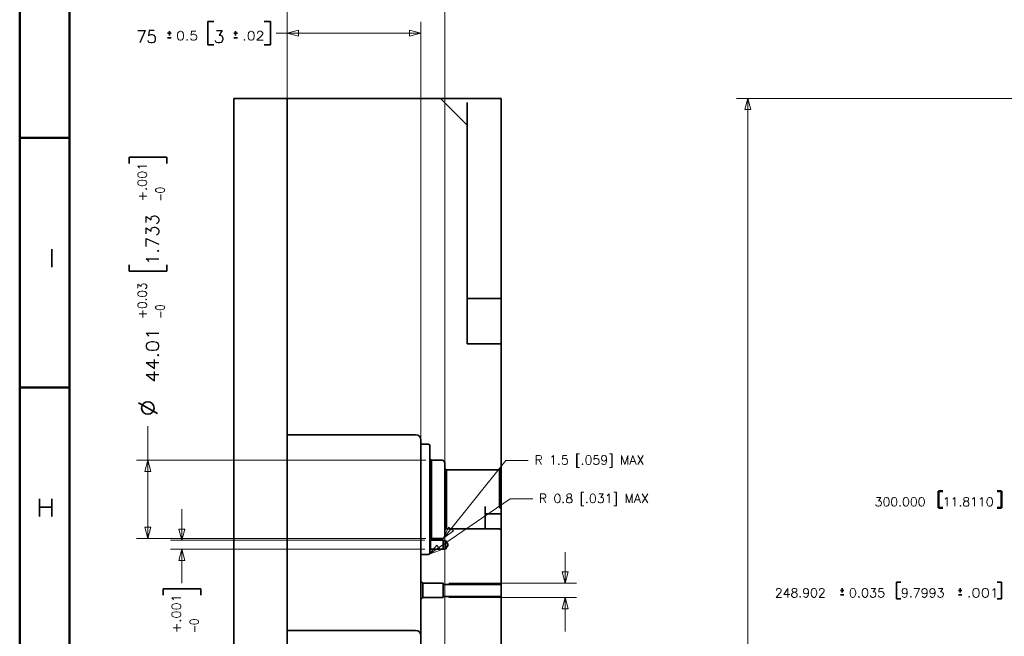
# Model space of a CAD drawing. Extents: x 2651 to 11825, y -3833 to 1075.
# Tile 158 of 256: x 3841 to 4117, y -673 to -500. Entities that reach past the tile are written whole.
import ezdxf

# ---------------------------------------------------------------- set-up
doc = ezdxf.new("R2010")
doc.units = 0
doc.header["$LTSCALE"] = 10
doc.layers.add('1', color=7, linetype='CONTINUOUS')
doc.styles.add('pwfont', font='simplex.shx')

msp = doc.modelspace()

# ---------------------------------------------------------------- linework, layer by layer
at = {"layer": '1', "color": 7, "linetype": 'Continuous', "lineweight": 50}
for p, q in [((3840.684, -1163.358), (3840.684, -322.358)), ((3854.684, -1149.358), (3854.684, -336.358)), ((3840.684, -533.358), (3854.684, -533.358)), ((3840.684, -603.358), (3854.684, -603.358))]:
    msp.add_line(p, q, dxfattribs=at)
at = {"layer": '1', "color": 4, "linetype": 'Continuous', "lineweight": 13}
for p, q in [((3915.721, -951.305), (3915.721, -479.087)), ((3959.875, -941.925), (3959.875, -479.087)), ((3915.721, -520.675), (3915.721, -500.827)), ((3953.221, -652.324), (3953.221, -500.827)), ((4143.521, -522.262), (4041.743, -522.262)), ((3915.721, -618.219), (3915.721, -1059.478)), ((3954.584, -623.76), (3873.448, -623.76)), ((3954.584, -645.765), (3873.448, -645.765)), ((3954.334, -646.255), (3882.991, -646.255)), ((3954.334, -648.77), (3882.991, -648.77)), ((3961.059, -658.311), (3996.801, -658.311)), ((3961.059, -662.311), (3996.801, -662.311))]:
    msp.add_line(p, q, dxfattribs=at)
at = {"layer": '1', "color": 2, "linetype": 'Continuous', "lineweight": 35}
for p, q in [((3893.409, -500.721), (3893.409, -507.283)), ((3895.159, -500.721), (3893.409, -500.721)), ((3911.021, -500.721), (3909.271, -500.721)), ((3911.021, -507.283), (3911.021, -500.721)), ((3893.409, -507.283), (3895.159, -507.283)), ((3909.271, -507.283), (3911.021, -507.283)), ((3871.342, -538.785), (3871.342, -540.535)), ((3881.904, -538.785), (3871.342, -538.785)), ((3881.904, -540.535), (3881.904, -538.785)), ((3871.342, -568.997), (3871.342, -570.747)), ((3871.342, -570.747), (3881.904, -570.747)), ((3881.904, -570.747), (3881.904, -568.997)), ((3879.296, -610.663), (3874.005, -607.687)), ((3880.884, -659.882), (3880.884, -661.632)), ((3891.447, -659.882), (3880.884, -659.882)), ((3891.447, -661.632), (3891.447, -659.882))]:
    msp.add_line(p, q, dxfattribs=at)
at = {"layer": '1', "color": 1, "linetype": 'Continuous', "lineweight": 35}
for p, q in [((3883.159, -504.002), (3882.159, -504.002)), ((3882.159, -505.252), (3883.159, -505.252)), ((3882.659, -503.377), (3882.659, -504.627)), ((3901.74, -504.002), (3900.74, -504.002)), ((3900.74, -505.252), (3901.74, -505.252)), ((3901.24, -503.377), (3901.24, -504.627))]:
    msp.add_line(p, q, dxfattribs=at)
at = {"layer": '1', "color": 7, "linetype": 'Continuous', "lineweight": 13}
for p, q in [((3953.221, -504.002), (3912.609, -504.002)), ((3918.896, -503.151), (3915.721, -504.002)), ((3915.721, -504.002), (3918.896, -504.853)), ((3918.896, -504.853), (3918.896, -503.151)), ((3950.046, -503.151), (3950.046, -504.853)), ((3953.221, -504.002), (3950.046, -503.151)), ((3950.046, -504.853), (3953.221, -504.002)), ((4044.918, -522.262), (4044.067, -525.437)), ((4045.769, -525.437), (4044.918, -522.262)), ((4044.918, -522.262), (4044.918, -763.706)), ((4044.067, -525.437), (4045.769, -525.437)), ((3876.623, -645.765), (3876.623, -614.235)), ((3876.623, -623.76), (3875.772, -626.935)), ((3877.474, -626.935), (3876.623, -623.76)), ((3976.976, -623.852), (3959.656, -645.545)), ((3983.326, -623.852), (3976.976, -623.852)), ((3875.772, -626.935), (3877.474, -626.935)), ((3978.221, -634.639), (3955.554, -650.145)), ((3984.571, -634.639), (3978.221, -634.639)), ((3886.166, -646.255), (3886.166, -637.505)), ((3875.772, -642.59), (3876.623, -645.765)), ((3877.474, -642.59), (3875.772, -642.59)), ((3876.623, -645.765), (3877.474, -642.59)), ((3885.315, -643.08), (3886.166, -646.255)), ((3887.016, -643.08), (3885.315, -643.08)), ((3886.166, -646.255), (3887.016, -643.08)), ((3960.972, -642.533), (3959.656, -645.545)), ((3962.301, -643.595), (3960.972, -642.533)), ((3959.656, -645.545), (3962.301, -643.595)), ((3886.166, -648.77), (3885.315, -651.945)), ((3887.016, -651.945), (3886.166, -648.77)), ((3886.166, -648.77), (3886.166, -658.295)), ((3957.694, -647.65), (3955.554, -650.145)), ((3958.655, -649.055), (3957.694, -647.65)), ((3955.554, -650.145), (3958.655, -649.055)), ((3993.626, -658.311), (3993.626, -649.561)), ((3885.315, -651.945), (3887.016, -651.945)), ((3992.776, -655.136), (3993.626, -658.311)), ((3994.477, -655.136), (3992.776, -655.136)), ((3993.626, -658.311), (3994.477, -655.136)), ((3993.626, -662.311), (3992.776, -665.486)), ((3994.477, -665.486), (3993.626, -662.311)), ((3993.626, -662.311), (3993.626, -671.836)), ((3992.776, -665.486), (3994.477, -665.486))]:
    msp.add_line(p, q, dxfattribs=at)
at = {"layer": '1', "color": 12, "linetype": 'Continuous', "lineweight": 35}
for p, q in [((3900.721, -653.912), (3900.721, -522.262)), ((3900.721, -522.262), (3915.721, -522.262)), ((3915.721, -653.912), (3915.721, -522.262)), ((3900.721, -697.537), (3900.721, -653.912)), ((3915.721, -697.537), (3915.721, -653.912))]:
    msp.add_line(p, q, dxfattribs=at)
at = {"layer": '1', "color": 253, "linetype": 'Continuous', "lineweight": 35}
for p, q in [((3915.721, -522.262), (3958.713, -522.262)), ((3915.721, -616.632), (3915.721, -522.262)), ((3958.713, -522.263), (3958.713, -522.262)), ((3958.713, -522.263), (3966.211, -529.762)), ((3975.711, -522.262), (3965.062, -522.262)), ((3975.711, -522.262), (3975.711, -576.912)), ((3966.211, -529.762), (3966.211, -591.112)), ((3975.711, -578.412), (3966.211, -578.412)), ((3966.211, -591.112), (3975.711, -591.112)), ((3975.711, -626.012), (3975.711, -591.112)), ((3915.721, -616.632), (3951.721, -616.632)), ((3953.221, -619.262), (3953.221, -618.132)), ((3955.271, -619.262), (3953.221, -619.262)), ((3955.671, -623.26), (3955.671, -619.662)), ((3956.171, -623.76), (3955.671, -623.26)), ((3959.125, -623.76), (3956.171, -623.76)), ((3959.875, -626.012), (3959.875, -624.51)), ((3959.875, -626.012), (3960.375, -626.512)), ((3975.211, -626.512), (3960.375, -626.512)), ((3975.711, -626.012), (3975.211, -626.512)), ((3975.711, -638.812), (3975.711, -637.406)), ((3971.236, -638.818), (3975.711, -638.818)), ((3975.711, -643.233), (3975.711, -638.817)), ((3960.375, -643.012), (3959.875, -643.512)), ((3960.375, -643.012), (3971.236, -643.012)), ((3971.236, -643.012), (3971.236, -643.041)), ((3971.236, -643.041), (3975.24, -643.041)), ((3975.24, -643.041), (3975.711, -643.512)), ((3955.801, -646.135), (3956.171, -645.765)), ((3955.921, -646.255), (3955.801, -646.135)), ((3956.171, -645.765), (3959.125, -645.765)), ((3959.875, -645.015), (3959.875, -643.512)), ((3975.711, -653.912), (3975.711, -643.512)), ((3955.671, -649.02), (3955.921, -648.77)), ((3959.421, -646.255), (3955.921, -646.255)), ((3955.921, -648.77), (3959.421, -648.77)), ((3959.421, -646.312), (3959.421, -646.255)), ((3960.146, -646.312), (3959.421, -646.312)), ((3959.421, -648.77), (3959.421, -648.712)), ((3959.421, -648.712), (3960.146, -648.712)), ((3960.867, -647.512), (3960.146, -646.312)), ((3960.146, -648.712), (3960.867, -647.512)), ((3953.221, -650.262), (3955.271, -650.262)), ((3953.221, -653.912), (3953.221, -650.262)), ((3955.671, -649.862), (3955.671, -649.02)), ((3953.221, -657.811), (3953.221, -653.912)), ((3975.711, -658.611), (3975.711, -653.912)), ((3953.721, -658.311), (3953.221, -657.811)), ((3959.471, -658.311), (3953.721, -658.311)), ((3959.471, -658.611), (3959.471, -658.311)), ((3975.711, -658.611), (3959.471, -658.611)), ((3953.221, -662.811), (3953.721, -662.311)), ((3953.721, -662.311), (3959.471, -662.311)), ((3959.471, -662.311), (3959.471, -662.011)), ((3959.471, -662.011), (3975.711, -662.011)), ((3975.711, -697.537), (3975.711, -662.011)), ((3953.221, -697.537), (3953.221, -662.811)), ((3951.721, -671.509), (3915.721, -671.509))]:
    msp.add_line(p, q, dxfattribs=at)
at = {"layer": '1', "color": 2, "linetype": 'Continuous', "lineweight": 50}
for p, q in [((4098.333, -632.419), (4098.333, -637.106)), ((4099.583, -632.419), (4098.333, -632.419)), ((4116.021, -632.419), (4114.771, -632.419)), ((4116.021, -637.106), (4116.021, -632.419)), ((4098.333, -637.106), (4099.583, -637.106)), ((4114.771, -637.106), (4116.021, -637.106))]:
    msp.add_line(p, q, dxfattribs=at)
at = {"layer": '1', "color": 7, "linetype": 'Continuous', "lineweight": 35}
for p, q in [((4071.333, -659.686), (4071.333, -660.936)), ((4086.583, -657.968), (4086.583, -662.655)), ((4087.833, -657.968), (4086.583, -657.968)), ((4104.427, -659.686), (4104.427, -660.936)), ((4116.021, -657.968), (4114.771, -657.968)), ((4116.021, -662.655), (4116.021, -657.968)), ((4071.833, -660.311), (4070.833, -660.311)), ((4070.833, -661.561), (4071.833, -661.561)), ((4086.583, -662.655), (4087.833, -662.655)), ((4104.927, -660.311), (4103.927, -660.311)), ((4103.927, -661.561), (4104.927, -661.561)), ((4114.771, -662.655), (4116.021, -662.655))]:
    msp.add_line(p, q, dxfattribs=at)
at = {"layer": '1', "color": 2, "linetype": 'Continuous', "lineweight": 35}
msp.add_circle((3876.623, -609.147), 1.75, dxfattribs=at)
at = {"layer": '1', "color": 253, "linetype": 'Continuous', "lineweight": 35}
for centre, radius, start, end in [((3951.721, -618.132), 1.5, 0, 90), ((3955.271, -619.662), 0.4, 0, 90), ((3959.125, -624.51), 0.75, 0, 90), ((3959.125, -645.015), 0.75, 270, 0), ((3955.271, -649.862), 0.4, 270, 0), ((3951.721, -673.009), 1.5, 0, 90)]:
    msp.add_arc(centre, radius, start, end, dxfattribs=at)
for points, knots in [([(3958.713, -522.262), (3958.754, -522.262), (3958.853, -522.262), (3958.925, -522.262), (3959.035, -522.262), (3959.073, -522.262), (3959.099, -522.262), (3959.113, -522.262), (3959.228, -522.262), (3959.498, -522.262), (3959.652, -522.262), (3959.907, -522.262), (3960.046, -522.262), (3960.118, -522.262), (3960.167, -522.262), (3960.396, -522.262), (3960.834, -522.262), (3961.311, -522.262), (3961.628, -522.262), (3961.727, -522.262), (3961.793, -522.262), (3961.826, -522.262), (3962.096, -522.262), (3962.653, -522.262), (3963.231, -522.262), (3963.528, -522.262), (3963.679, -522.262), (3963.754, -522.262), (3963.83, -522.262), (3964.136, -522.262), (3964.752, -522.262), (3965.062, -522.262)], [0, 0, 0.0064512, 0.0221519, 0.0334411, 0.0508055, 0.0567276, 0.0608607, 0.0629818, 0.0811422, 0.1236196, 0.1478942, 0.1881007, 0.209927, 0.2212764, 0.2290071, 0.2651016, 0.3341001, 0.4091867, 0.4592254, 0.4747096, 0.4851556, 0.4904103, 0.5329381, 0.6205755, 0.7116118, 0.7584111, 0.7821356, 0.7940792, 0.80607, 0.8541895, 0.9511545, 1, 1]), ([(3966.211, -523.412), (3966.211, -524.034), (3966.211, -524.646), (3966.211, -525.248), (3966.211, -525.323), (3966.211, -525.434), (3966.211, -525.508), (3966.211, -525.692), (3966.211, -526.121), (3966.211, -526.667), (3966.211, -526.929), (3966.211, -527.184), (3966.211, -527.308), (3966.211, -527.431), (3966.211, -527.893), (3966.211, -528.309), (3966.211, -528.681), (3966.211, -528.767), (3966.211, -528.808), (3966.211, -528.849), (3966.211, -529.004), (3966.211, -529.27), (3966.211, -529.481), (3966.211, -529.565), (3966.211, -529.602), (3966.211, -529.619), (3966.211, -529.635), (3966.211, -529.729), (3966.211, -529.762)], [0, 0, 0.098015, 0.1944153, 0.2892141, 0.3009525, 0.3185047, 0.3301779, 0.3591039, 0.4266434, 0.5126401, 0.5539099, 0.5940143, 0.6136303, 0.6329273, 0.7056752, 0.7712811, 0.8297645, 0.8432542, 0.8498298, 0.8562621, 0.8805917, 0.9225841, 0.9557745, 0.9690493, 0.9748371, 0.9775194, 0.9800389, 0.9947851, 1, 1]), ([(3975.711, -576.912), (3975.711, -577.973), (3975.711, -578.412)], [0, 0, 0.707108, 1, 1]), ([(3975.711, -591.112), (3975.711, -587.743), (3975.711, -584.663), (3975.711, -582.054), (3975.711, -580.072), (3975.711, -578.834), (3975.711, -578.412)], [0, 0, 0.2652799, 0.5078158, 0.7132227, 0.8693164, 0.9668359, 1, 1]), ([(3953.221, -619.262), (3953.221, -619.367), (3953.221, -620.197), (3953.221, -620.911), (3953.221, -622.889), (3953.221, -624.126), (3953.221, -627.012), (3953.221, -630.317), (3953.221, -633.861), (3953.221, -637.454), (3953.221, -640.902), (3953.221, -644.018), (3953.221, -646.636), (3953.221, -647.712), (3953.221, -649.328), (3953.221, -650.158), (3953.221, -650.262)], [0, 0, 0.0033806, 0.0301537, 0.0531834, 0.1169781, 0.156879, 0.2499993, 0.3565982, 0.4709278, 0.5868244, 0.6980402, 0.7985792, 0.8830219, 0.9177444, 0.9698463, 0.9966194, 1, 1]), ([(3955.671, -646.237), (3955.671, -645.618), (3955.671, -644.229), (3955.671, -642.169), (3955.671, -639.583), (3955.671, -636.656), (3955.671, -633.594), (3955.671, -630.615), (3955.671, -627.931), (3955.671, -625.731), (3955.671, -624.171), (3955.671, -623.362), (3955.671, -623.26)], [0, 0, 0.0269365, 0.0873804, 0.1770441, 0.2895708, 0.4169755, 0.550226, 0.6798707, 0.7967157, 0.8924734, 0.9603536, 0.9955415, 1, 1]), ([(3956.171, -645.765), (3956.171, -645.357), (3956.171, -644.163), (3956.171, -642.272), (3956.171, -639.824), (3956.171, -637.001), (3956.171, -634.012), (3956.171, -631.078), (3956.171, -628.417), (3956.171, -626.228), (3956.171, -624.671), (3956.171, -623.862), (3956.171, -623.76)], [0, 0, 0.0185411, 0.0727909, 0.1587234, 0.2699679, 0.3982712, 0.5341213, 0.6674407, 0.7883399, 0.8878556, 0.9586062, 0.9953427, 1, 1]), ([(3959.875, -643.512), (3959.875, -643.405), (3959.875, -642.559), (3959.875, -641.841), (3959.875, -639.906), (3959.875, -638.735), (3959.875, -636.131), (3959.875, -633.394), (3959.875, -632.058), (3959.875, -629.619), (3959.875, -627.684), (3959.875, -626.441), (3959.875, -626.012)], [0, 0, 0.0061563, 0.054497, 0.0954931, 0.2061076, 0.2730045, 0.4217827, 0.5782173, 0.6545092, 0.7938924, 0.9045069, 0.9755285, 1, 1]), ([(3960.375, -626.512), (3960.375, -626.916), (3960.375, -628.088), (3960.375, -629.913), (3960.375, -631.017), (3960.375, -633.472), (3960.375, -634.762), (3960.375, -637.312), (3960.375, -639.612), (3960.375, -641.437), (3960.375, -642.113), (3960.375, -642.911), (3960.375, -643.012)], [0, 0, 0.0244715, 0.0954906, 0.206107, 0.2730045, 0.4217825, 0.5, 0.6545082, 0.793893, 0.9045094, 0.9455023, 0.9938439, 1, 1]), ([(3975.211, -636.785), (3975.211, -634.079), (3975.211, -631.447), (3975.211, -629.174), (3975.211, -627.506), (3975.211, -626.625), (3975.211, -626.512)], [0, 0, 0.2634417, 0.5196676, 0.7409288, 0.9032518, 0.9890575, 1, 1]), ([(3975.711, -626.012), (3975.711, -626.436), (3975.711, -627.667), (3975.711, -629.586), (3975.711, -632.007), (3975.711, -634.694), (3975.711, -637.388)], [0, 0, 0.0372745, 0.1454856, 0.3141528, 0.5269229, 0.7631725, 1, 1]), ([(3971.236, -636.785), (3971.236, -639.273), (3971.236, -641.272), (3971.236, -642.565), (3971.236, -643.012)], [0, 0, 0.3995207, 0.7205154, 0.9281788, 1, 1]), ([(3975.711, -637.388), (3975.67, -637.375), (3975.628, -637.359), (3975.587, -637.34), (3975.547, -637.317), (3975.527, -637.305), (3975.507, -637.291), (3975.497, -637.284), (3975.487, -637.277), (3975.477, -637.269), (3975.467, -637.262), (3975.429, -637.229), (3975.392, -637.193), (3975.374, -637.173), (3975.356, -637.153), (3975.339, -637.132), (3975.323, -637.109), (3975.307, -637.086), (3975.292, -637.062), (3975.279, -637.037), (3975.266, -637.012), (3975.259, -636.998), (3975.254, -636.985), (3975.248, -636.971), (3975.243, -636.957), (3975.234, -636.93), (3975.226, -636.901), (3975.222, -636.887), (3975.22, -636.872), (3975.217, -636.858), (3975.215, -636.843), (3975.212, -636.814), (3975.211, -636.785)], [0, 0, 0.0522187, 0.1052761, 0.1594665, 0.2150168, 0.2433838, 0.2722274, 0.2868523, 0.3016015, 0.3164487, 0.3313781, 0.391847, 0.4537154, 0.4853045, 0.5174078, 0.5501189, 0.5832447, 0.6165981, 0.6502947, 0.6843666, 0.7188764, 0.7363583, 0.7539298, 0.7714852, 0.7890766, 0.8242113, 0.8594574, 0.8771286, 0.8948882, 0.9126542, 0.9302869, 0.9653126, 1, 1]), ([(3975.711, -643.233), (3975.657, -643.219), (3975.606, -643.204), (3975.594, -643.201), (3975.581, -643.197), (3975.557, -643.19), (3975.534, -643.182), (3975.512, -643.175), (3975.429, -643.146), (3975.359, -643.116), (3975.301, -643.087), (3975.257, -643.057), (3975.24, -643.041)], [0, 0, 0.1087429, 0.2128627, 0.2381376, 0.2631029, 0.3120528, 0.3596351, 0.4058537, 0.5769182, 0.7255274, 0.8513737, 0.9549124, 1, 1]), ([(3955.671, -646.237), (3955.726, -646.194), (3955.782, -646.15), (3955.796, -646.139), (3955.799, -646.137), (3955.801, -646.135), (3955.801, -646.135)], [0, 0, 0.4231494, 0.8502063, 0.9618008, 0.9828785, 0.9955931, 1, 1]), ([(3955.671, -649.02), (3955.671, -648.919), (3955.671, -648.189), (3955.671, -647.108), (3955.671, -646.237)], [0, 0, 0.0363636, 0.2986334, 0.6870469, 1, 1]), ([(3955.921, -648.77), (3955.921, -648.645), (3955.921, -647.792), (3955.921, -646.728), (3955.921, -646.255)], [0, 0, 0.049511, 0.38874, 0.8117531, 1, 1]), ([(3959.421, -646.312), (3959.421, -646.431), (3959.421, -647.245), (3959.421, -648.261), (3959.421, -648.712)], [0, 0, 0.0495065, 0.388731, 0.811741, 1, 1]), ([(3960.146, -648.712), (3960.146, -648.594), (3960.146, -647.779), (3960.146, -646.764), (3960.146, -646.312)], [0, 0, 0.0495065, 0.3887482, 0.811741, 1, 1]), ([(3953.221, -662.811), (3953.221, -662.414), (3953.221, -661.948), (3953.221, -660.667), (3953.221, -659.273), (3953.221, -658.674), (3953.221, -657.913), (3953.221, -657.811)], [0, 0, 0.0793749, 0.1725743, 0.4288478, 0.7077101, 0.827434, 0.9797511, 1, 1]), ([(3953.721, -662.311), (3953.721, -662.191), (3953.721, -661.311), (3953.721, -659.964), (3953.721, -658.779), (3953.721, -658.311)], [0, 0, 0.030148, 0.25, 0.5868267, 0.8830253, 1, 1]), ([(3959.471, -662.011), (3959.471, -661.909), (3959.471, -661.161), (3959.471, -660.607), (3959.471, -659.461), (3959.471, -659.009), (3959.471, -658.611)], [0, 0, 0.0301549, 0.2499939, 0.4131709, 0.7499939, 0.8830281, 1, 1]), ([(3975.711, -662.011), (3975.711, -661.909), (3975.711, -661.161), (3975.711, -660.607), (3975.711, -659.461), (3975.711, -659.009), (3975.711, -658.611)], [0, 0, 0.0301549, 0.2499939, 0.4131709, 0.7499939, 0.8830281, 1, 1])]:
    msp.add_open_spline(points, degree=1, knots=knots, dxfattribs=at)
for points in [[(3975.711, -637.406), (3975.711, -637.388)], [(3975.711, -638.818), (3975.711, -638.812)], [(3975.711, -643.233), (3975.711, -643.512)]]:
    msp.add_open_spline(points, degree=1, dxfattribs=at)

# ---------------------------------------------------------------- texts
at = {"layer": '1', "color": 2, "linetype": 'Continuous', "lineweight": 13, "attachment_point": 7, "line_spacing_factor": 0.903614, "style": 'pwfont'}
for s, insert, char_height in [('\\W0.9578;75', (3873.394, -506.725), 3.5), ('\\W0.9844;3', (3895.126, -506.725), 3.5), ('\\W1.0231;300.000', (4080.466, -636.707), 2.5), ('\\W1.0231;11.8110', (4099.56, -636.707), 2.5)]:
    msp.add_mtext(s, dxfattribs=dict(at, insert=insert, char_height=char_height))
at = {"layer": '1', "color": 1, "linetype": 'Continuous', "lineweight": 13, "char_height": 2.5, "attachment_point": 7, "line_spacing_factor": 0.903614, "style": 'pwfont'}
for s, insert in [('\\W1.1589;0.5', (3884.541, -505.947)), ('\\W1.1589;.02', (3903.123, -505.947))]:
    msp.add_mtext(s, dxfattribs=dict(at, insert=insert))
at = {"layer": '1', "color": 1, "linetype": 'Continuous', "lineweight": 13, "char_height": 2.5, "attachment_point": 7, "rotation": 90, "line_spacing_factor": 0.903614, "style": 'pwfont'}
for s, insert in [('\\W1.0598;+.001', (3876.313, -551.204)), ('\\W0.8241;-0', (3881.313, -551.204)), ('\\W0.9914;+0.03', (3876.313, -584.135)), ('\\W0.8241;-0', (3881.313, -584.135)), ('\\W1.0598;+.001', (3885.855, -672.301)), ('\\W0.8241;-0', (3890.855, -672.301))]:
    msp.add_mtext(s, dxfattribs=dict(at, insert=insert))
at = {"layer": '1', "color": 2, "linetype": 'Continuous', "lineweight": 13, "char_height": 3.5, "attachment_point": 7, "rotation": 90, "line_spacing_factor": 0.903614, "style": 'pwfont'}
for s, insert in [('\\W1.0598;1.733', (3879.689, -569.059)), ('\\W1.1383;44.01', (3879.689, -601.99))]:
    msp.add_mtext(s, dxfattribs=dict(at, insert=insert))
at = {"layer": '1', "color": 3, "linetype": 'Continuous', "lineweight": 13, "attachment_point": 7, "line_spacing_factor": 0.903614, "style": 'pwfont'}
for s, insert, char_height in [('\\W5.2500;I', (3845.198, -569.579), 5), ('\\W1.0317;R 1.5 [.059] MAX', (3985.046, -625.796), 2.5), ('\\W1.1667;H', (3845.198, -639.579), 5), ('\\W1.0317;R 0.8 [.031] MAX', (3986.291, -636.584), 2.5)]:
    msp.add_mtext(s, dxfattribs=dict(at, insert=insert, char_height=char_height))
at = {"layer": '1', "color": 7, "linetype": 'Continuous', "lineweight": 13, "char_height": 2.5, "attachment_point": 7, "line_spacing_factor": 0.903614, "style": 'pwfont'}
for s, insert in [('\\W1.0231;248.902', (4052.466, -662.256)), ('\\W1.0598;0.035', (4073.216, -662.256)), ('\\W1.0396;9.7993', (4087.81, -662.256)), ('\\W1.2049;.001', (4106.31, -662.256))]:
    msp.add_mtext(s, dxfattribs=dict(at, insert=insert))

doc.saveas('drawing.dxf')
